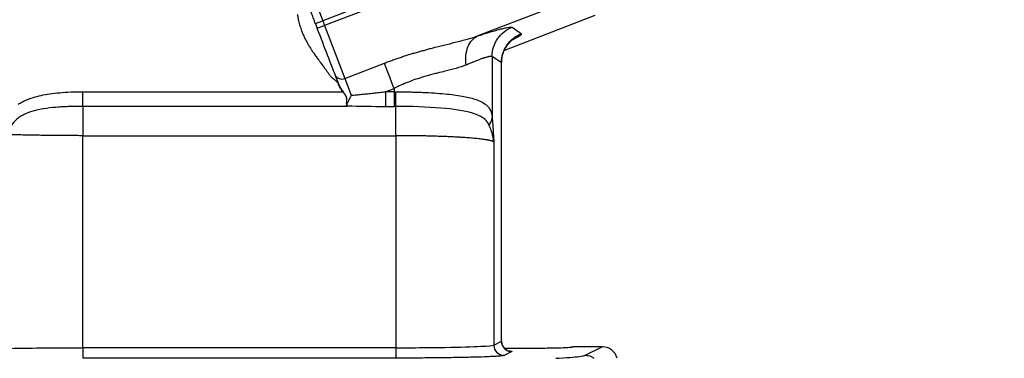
# Model space of a CAD drawing. Header units: inches. Extents: x 0.6 to 16.3, y 0.2 to 11.5.
# Tile 7 of 21: x 5.4 to 8, y 5.3 to 6.2. Entities that reach past the tile are written whole.
import ezdxf

# ---------------------------------------------------------------- set-up
doc = ezdxf.new("R2010")
doc.units = ezdxf.units.IN
doc.header["$MEASUREMENT"] = 0
doc.styles.add('SLDTEXTSTYLE0', font='TXT', dxfattribs={"width": 0.75})
doc.dimstyles.new('SLDDIMSTYLE0', dxfattribs={"dimtxt": 0.137795, "dimasz": 0.14, "dimexe": 0, "dimexo": 0.0625, "dimgap": 0.034449, "dimtad": 0, "dimdec": 1, "dimlfac": 1.5, "dimrnd": 1e-09, "dimzin": 12, "dimdsep": 46, "dimtxsty": 'SLDTEXTSTYLE0', "dimblk1": 'CLOSED', "dimblk2": 'CLOSED', "dimsah": 1, "dimcen": 0.09, "dimadec": 0, "dimazin": 3, "dimtfac": 1, "dimtdec": 1, "dimtofl": 0, "dimtmove": 0, "dimatfit": 3, "dimldrblk": 'CLOSED', "dimfxl": 0, "dimfrac": 2, "dimtolj": 1, "dimtzin": 12, "dimarcsym": 0})

# ---------------------------------------------------------------- blocks, each defined once
blk = doc.blocks.new('_Closed')
at = {"color": 0, "linetype": 'ByBlock', "lineweight": -2}
for p, q in [((-1, 0.166667), (0, 0)), ((-1, 0.166667), (-1, -0.166667)), ((0, 0), (-1, -0.166667)), ((0, 0), (-1, 0))]:
    blk.add_line(p, q, dxfattribs=at)
blk = doc.blocks.new('_D_8')
at = {"color": 7, "linetype": 'Continuous', "lineweight": 0}
for p, q in [((4.8732, 5.3582), (4.8732, 3.795)), ((7.9532, 4.8974), (7.9532, 3.795)), ((6.4327, 4.0329), (6.3907, 4.0329)), ((6.3907, 4.0329), (6.3907, 3.8141)), ((6.7381, 4.0329), (6.7801, 4.0329)), ((6.7801, 4.0329), (6.7801, 3.8141)), ((4.8732, 3.8344), (6.2699, 3.8344)), ((7.9532, 3.8344), (6.9009, 3.8344)), ((6.3907, 3.8141), (6.4327, 3.8141)), ((6.7801, 3.8141), (6.7381, 3.8141))]:
    blk.add_line(p, q, dxfattribs=at)
at = {"color": 7, "linetype": 'Continuous', "lineweight": 18, "xscale": 0.14, "yscale": 0.14, "rotation": 180.0000000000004}
blk.add_blockref('_Closed', (4.8732, 3.8344, -0.5752), dxfattribs=at)
at = {"color": 7, "linetype": 'Continuous', "lineweight": 18, "xscale": 0.14, "yscale": 0.14}
blk.add_blockref('_Closed', (7.9532, 3.8344, -0.5752), dxfattribs=at)
at = {"color": 7, "linetype": 'Continuous', "lineweight": 18, "char_height": 0.1378, "attachment_point": 1, "style": 'SLDTEXTSTYLE0'}
for s, insert in [('117', (6.4327, 3.9918)), ('4.6', (6.4581, 3.7856))]:
    blk.add_mtext(s, dxfattribs=dict(at, insert=insert))

msp = doc.modelspace()

# ---------------------------------------------------------------- linework, layer by layer
at = {"color": 7, "linetype": 'Continuous', "lineweight": 25}
for p, q in [((6.8172, 6.3906), (6.201, 6.1541)), ((6.6007, 6.3218), (6.1962, 6.1665)), ((6.144, 6.3025), (6.1962, 6.1665)), ((6.8768, 6.2352), (6.5964, 6.1276)), ((6.8981, 6.1796), (6.6645, 6.09)), ((6.1775, 6.1594), (6.1962, 6.1665)), ((6.1775, 6.1594), (6.1823, 6.1469)), ((6.201, 6.1541), (6.1823, 6.1469)), ((6.1962, 6.1665), (6.201, 6.1541)), ((6.201, 6.1541), (6.2532, 6.0181)), ((6.6845, 6.1496), (6.7084, 6.1331)), ((6.6332, 6.0751), (6.6332, 5.9173)), ((6.6332, 6.0751), (6.6572, 6.0586)), ((6.2532, 6.0181), (6.3552, 6.0573)), ((6.6572, 5.3408), (6.6572, 6.0586)), ((6.6575, 6.0571), (6.6575, 6.0587)), ((6.6575, 5.3407), (6.6575, 6.0571)), ((6.2532, 6.0181), (6.2699, 5.9745)), ((6.2377, 6.0026), (6.238, 6.0017)), ((6.238, 6.0017), (6.2387, 6.0002)), ((6.2402, 5.9971), (6.2409, 5.9955)), ((6.2409, 5.9955), (6.2418, 5.994)), ((6.2425, 5.9927), (6.2426, 5.9925)), ((6.2426, 5.9925), (6.2435, 5.991)), ((6.2435, 5.991), (6.2445, 5.9895)), ((6.3582, 5.9836), (6.3802, 5.992)), ((6.3802, 5.992), (6.3802, 5.9836)), ((5.5782, 5.9836), (6.2479, 5.9836)), ((6.2445, 5.9895), (6.2455, 5.988)), ((6.2455, 5.988), (6.2465, 5.9866)), ((6.2465, 5.9866), (6.2484, 5.9839)), ((6.2578, 5.9654), (6.2579, 5.9645)), ((6.3802, 5.9836), (6.3582, 5.9836)), ((6.259, 5.9459), (5.5782, 5.9459)), ((6.3582, 5.9459), (6.3802, 5.9459)), ((6.3844, 5.9459), (6.3802, 5.9459)), ((5.5782, 5.324), (5.5782, 5.8704)), ((5.5782, 5.8704), (6.3844, 5.8704)), ((6.3844, 5.8704), (6.3844, 5.324)), ((6.6374, 5.8539), (6.6374, 5.3309)), ((6.6374, 5.3309), (6.6572, 5.3408)), ((6.3844, 5.324), (5.5782, 5.324)), ((6.6838, 5.3142), (6.664, 5.3043)), ((6.9165, 5.3265), (6.8422, 5.3265)), ((6.8727, 5.3046), (6.9165, 5.3265)), ((6.3844, 5.2973), (5.5782, 5.2973))]:
    msp.add_line(p, q, dxfattribs=at)
at = {"color": 8, "linetype": 'Continuous', "lineweight": 25}
msp.add_line((6.6572, 6.0586), (6.6562, 6.0571), dxfattribs=at)
msp.add_arc((4.0399, 7.9332), 1.9709, 191.4524, 332.5476, dxfattribs=at)
at = {"color": 7, "linetype": 'Continuous', "lineweight": 25}
msp.add_arc((6.2453, 6.0353), 0.0189, 205.1171, 294.5963, dxfattribs=at)
msp.add_ellipse((6.9165, 5.2865), major_axis=(0.0358, 0.0179), ratio=0.998288, start_param=6.080796, end_param=7.389923, dxfattribs=at)
for points, knots in [([(6.1775, 6.1594), (6.1768, 6.1614), (6.1752, 6.1653), (6.173, 6.1713), (6.1707, 6.1772), (6.1684, 6.1831), (6.1662, 6.1889), (6.1624, 6.1988), (6.1572, 6.2124), (6.1508, 6.229), (6.1449, 6.2443), (6.1406, 6.2557), (6.1374, 6.2639), (6.1353, 6.2694), (6.1333, 6.2745), (6.1322, 6.2775), (6.1316, 6.279)], [0, 0, 0, 0, 0.0410752, 0.0819902, 0.1228224, 0.1636496, 0.2045495, 0.2455996, 0.3727628, 0.5000116, 0.6271748, 0.7544237, 0.8159004, 0.8771469, 0.938426, 1, 1, 1, 1]), ([(6.1307, 6.1827), (6.1309, 6.1818), (6.1317, 6.1773), (6.1327, 6.1728), (6.1334, 6.1692)], [0, 0, 0, 0, 0.2110529, 1, 1, 1, 1]), ([(6.1334, 6.1692), (6.1339, 6.1672), (6.135, 6.1628), (6.1362, 6.1584), (6.1368, 6.156)], [0, 0, 0, 0, 0.4529625, 1, 1, 1, 1]), ([(6.1368, 6.156), (6.1374, 6.154), (6.1387, 6.1497), (6.1402, 6.1454), (6.1409, 6.1431)], [0, 0, 0, 0, 0.472191, 1, 1, 1, 1]), ([(6.1409, 6.1431), (6.1415, 6.1417), (6.1431, 6.1374), (6.1448, 6.1331), (6.1458, 6.1303)], [0, 0, 0, 0, 0.3440196, 1, 1, 1, 1]), ([(6.5964, 6.1276), (6.5985, 6.1282), (6.6028, 6.1296), (6.609, 6.1316), (6.6149, 6.1335), (6.6207, 6.1352), (6.6262, 6.1369), (6.6351, 6.1396), (6.6466, 6.1429), (6.6591, 6.1462), (6.6692, 6.1486), (6.6756, 6.1497), (6.6795, 6.1502), (6.6818, 6.1502), (6.6835, 6.1501), (6.6841, 6.1498), (6.6845, 6.1496)], [0, 0, 0, 0, 0.042061, 0.083971, 0.125766, 0.167483, 0.20916, 0.250833, 0.377149, 0.503009, 0.628413, 0.753608, 0.815235, 0.876756, 0.9383, 1, 1, 1, 1]), ([(6.6332, 6.0751), (6.6332, 6.0831), (6.6344, 6.0911), (6.6392, 6.1064), (6.6427, 6.1137), (6.6518, 6.1269), (6.6574, 6.1328), (6.6699, 6.1427), (6.677, 6.1468), (6.6845, 6.1496)], [0, 0, 0, 0, 0.25, 0.25, 0.5, 0.5, 0.75, 0.75, 1, 1, 1, 1]), ([(6.1458, 6.1303), (6.1468, 6.1283), (6.1488, 6.1242), (6.1519, 6.1181), (6.1551, 6.1121), (6.1572, 6.108), (6.1583, 6.106)], [0, 0, 0, 0, 0.248837, 0.497661, 0.747671, 1, 1, 1, 1]), ([(6.3552, 6.0573), (6.3589, 6.0587), (6.3662, 6.0615), (6.3773, 6.0655), (6.3883, 6.0694), (6.3994, 6.0731), (6.4104, 6.0766), (6.4213, 6.0801), (6.4322, 6.0834), (6.4431, 6.0865), (6.4539, 6.0895), (6.4647, 6.0925), (6.4754, 6.0953), (6.4927, 6.0997), (6.5163, 6.1056), (6.5404, 6.1115), (6.5587, 6.1163), (6.5718, 6.1199), (6.5844, 6.1236), (6.5924, 6.1262), (6.5964, 6.1276)], [0, 0, 0, 0, 0.044653, 0.089017, 0.133121, 0.176989, 0.220651, 0.264134, 0.307467, 0.350677, 0.393793, 0.436845, 0.479862, 0.522872, 0.645931, 0.768233, 0.826845, 0.884954, 0.942644, 1, 1, 1, 1]), ([(6.1583, 6.106), (6.1599, 6.1034), (6.1631, 6.0982), (6.1682, 6.0904), (6.1715, 6.0853), (6.1732, 6.0827)], [0, 0, 0, 0, 0.331769, 0.664204, 1, 1, 1, 1]), ([(6.6574, 6.0562), (6.6578, 6.0631), (6.6585, 6.0758), (6.6645, 6.0916), (6.6711, 6.1027), (6.677, 6.1097), (6.6805, 6.1132), (6.6811, 6.1136), (6.6807, 6.1135), (6.6806, 6.1135)], [0, 0, 0, 0, 0.2364951, 0.4343737, 0.5959079, 0.725955, 0.8334871, 0.9359511, 1, 1, 1, 1]), ([(6.1732, 6.0827), (6.1752, 6.0799), (6.1793, 6.0743), (6.1848, 6.0668), (6.1882, 6.0621), (6.1897, 6.0601)], [0, 0, 0, 0, 0.369141, 0.738938, 1, 1, 1, 1]), ([(6.5663, 6.053), (6.568, 6.0537), (6.5716, 6.0552), (6.5768, 6.0574), (6.581, 6.0592), (6.5853, 6.0609), (6.5902, 6.0628), (6.5971, 6.0655), (6.6032, 6.0678), (6.6079, 6.0696), (6.6111, 6.0706), (6.6138, 6.0715), (6.6164, 6.0723), (6.6188, 6.073), (6.6215, 6.0738), (6.6242, 6.0746), (6.6265, 6.0751), (6.6282, 6.0754), (6.6294, 6.0756), (6.6304, 6.0756), (6.6313, 6.0756), (6.6322, 6.0755), (6.633, 6.0754), (6.6333, 6.0752), (6.6335, 6.0751)], [0, 0, 0, 0, 0.045474, 0.092861, 0.144237, 0.163359, 0.216509, 0.288801, 0.38204, 0.433079, 0.469874, 0.504999, 0.543793, 0.576836, 0.619825, 0.683995, 0.745565, 0.790247, 0.82226, 0.855383, 0.889596, 0.924883, 0.961316, 1, 1, 1, 1]), ([(6.1897, 6.0601), (6.1931, 6.0555), (6.1983, 6.0486), (6.2035, 6.0416), (6.2052, 6.0393)], [0, 0, 0, 0, 0.66302, 1, 1, 1, 1]), ([(6.5663, 6.053), (6.5579, 6.0494), (6.5487, 6.0464), (6.5302, 6.041), (6.521, 6.0387), (6.5053, 6.0349), (6.4991, 6.0334), (6.4889, 6.0308), (6.4849, 6.0298), (6.4728, 6.0267), (6.4646, 6.0245), (6.443, 6.018), (6.4293, 6.0134), (6.4037, 6.0032), (6.3918, 5.9979), (6.3802, 5.992)], [-1.070397, -1.070397, -1.070397, -1.070397, -0.883078, -0.883078, -0.668998, -0.668998, -0.535199, -0.535199, -0.468299, -0.468299, -0.361259, -0.361259, -0.189996, -0.189996, 0, 0, 0, 0]), ([(6.2052, 6.0393), (6.2068, 6.0371), (6.2101, 6.0325), (6.2133, 6.0279), (6.215, 6.0255)], [0, 0, 0, 0, 0.480563, 1, 1, 1, 1]), ([(6.215, 6.0255), (6.2153, 6.0251), (6.2163, 6.024), (6.2178, 6.0223), (6.2194, 6.0209), (6.2205, 6.0199), (6.2212, 6.0194), (6.2216, 6.019), (6.2216, 6.0189)], [0, 0, 0, 0, 0.182068, 0.461291, 0.723282, 0.837066, 0.957784, 1, 1, 1, 1]), ([(6.2216, 6.0189), (6.2223, 6.0184), (6.2243, 6.0169), (6.2275, 6.0143), (6.2303, 6.0118), (6.2318, 6.0103), (6.2321, 6.01)], [0, 0, 0, 0, 0.17575, 0.53964, 0.907064, 1, 1, 1, 1]), ([(6.2321, 6.01), (6.2334, 6.0083), (6.2352, 6.006), (6.2366, 6.0033), (6.237, 6.0025)], [0, 0, 0, 0, 0.697843, 1, 1, 1, 1]), ([(6.2371, 6.0023), (6.2372, 6.0024), (6.2374, 6.0024), (6.2377, 6.0025), (6.2377, 6.0026), (6.2377, 6.0026)], [0, 0, 0, 0, 0.5, 0.5, 1, 1, 1, 1]), ([(6.2479, 5.9836), (6.2473, 5.9844), (6.2466, 5.9853), (6.2459, 5.9863), (6.2459, 5.9863), (6.2459, 5.9864), (6.2458, 5.9865), (6.2455, 5.9868), (6.2454, 5.9871), (6.2447, 5.988), (6.2442, 5.9888), (6.2432, 5.9903), (6.2428, 5.9911), (6.2422, 5.9919), (6.2422, 5.992), (6.2421, 5.9922), (6.2421, 5.9922), (6.2421, 5.9922), (6.242, 5.9923), (6.242, 5.9923), (6.242, 5.9924), (6.2418, 5.9926), (6.2416, 5.993), (6.2415, 5.9933), (6.2413, 5.9936), (6.2412, 5.9937), (6.2412, 5.9937), (6.2412, 5.9937), (6.2412, 5.9938), (6.241, 5.994), (6.2408, 5.9945), (6.2406, 5.9948), (6.2404, 5.9951), (6.2404, 5.9952), (6.2404, 5.9952), (6.2401, 5.9956), (6.2399, 5.996), (6.2393, 5.9972), (6.239, 5.998), (6.2383, 5.9995), (6.2379, 6.0004), (6.2375, 6.0013), (6.2374, 6.0015), (6.2374, 6.0015), (6.2374, 6.0017), (6.2373, 6.0019), (6.2372, 6.0021), (6.2371, 6.0023)], [0, 0, 0, 0, 0.0625, 0.0625, 0.070313, 0.070313, 0.078125, 0.09375, 0.125, 0.125, 0.25, 0.25, 0.375, 0.375, 0.390625, 0.390625, 0.40625, 0.40625, 0.4375, 0.46875, 0.46875, 0.5, 0.5, 0.53125, 0.546875, 0.548828, 0.548828, 0.549805, 0.549805, 0.550781, 0.554688, 0.558594, 0.558594, 0.560547, 0.560547, 0.5625, 0.625, 0.625, 0.75, 0.75, 0.875, 0.890625, 0.890625, 0.90625, 0.90625, 0.9375, 1, 1, 1, 1]), ([(6.2387, 6.0002), (6.2387, 6.0001), (6.2389, 5.9996), (6.2392, 5.9991), (6.2394, 5.9986)], [0, 0, 0, 0, 0.044518, 1, 1, 1, 1]), ([(6.2394, 5.9986), (6.2396, 5.9983), (6.2398, 5.9978), (6.2401, 5.9972), (6.2402, 5.9971)], [0, 0, 0, 0, 0.6179463, 1, 1, 1, 1]), ([(6.2418, 5.994), (6.242, 5.9936), (6.2422, 5.9932), (6.2425, 5.9928), (6.2425, 5.9927)], [0, 0, 0, 0, 0.837662, 1, 1, 1, 1]), ([(5.4112, 5.9516), (5.4129, 5.9525), (5.4162, 5.9545), (5.4214, 5.9573), (5.4268, 5.9599), (5.4325, 5.9624), (5.4383, 5.9647), (5.4443, 5.9669), (5.455, 5.9703), (5.471, 5.9745), (5.4937, 5.9786), (5.5192, 5.9815), (5.5477, 5.9833), (5.5678, 5.9835), (5.5782, 5.9836)], [0, 0, 0, 0, 0.033589, 0.067824, 0.102754, 0.138425, 0.174883, 0.212168, 0.25032, 0.370145, 0.500858, 0.650988, 0.817238, 1, 1, 1, 1]), ([(5.5782, 5.9459), (5.5782, 5.9486), (5.5782, 5.9538), (5.5782, 5.9672), (5.5782, 5.9754), (5.5782, 5.9836)], [0, 0, 0, 0, 0.5, 0.5, 1, 1, 1, 1]), ([(6.2479, 5.9836), (6.2487, 5.9826), (6.2499, 5.9811), (6.2512, 5.9794), (6.2518, 5.9785), (6.2521, 5.978), (6.2523, 5.9778), (6.2523, 5.9777), (6.2524, 5.9777), (6.2524, 5.9776), (6.2524, 5.9776)], [0, 0, 0, 0, 0.5, 0.75, 0.875, 0.9375, 0.96875, 0.984375, 0.984375, 1, 1, 1, 1]), ([(6.2484, 5.9839), (6.2492, 5.9829), (6.2507, 5.9809), (6.2521, 5.9788), (6.2528, 5.9778)], [0, 0, 0, 0, 0.518014, 1, 1, 1, 1]), ([(6.2528, 5.9778), (6.2531, 5.9774), (6.2537, 5.9764), (6.2543, 5.9755), (6.2546, 5.9749)], [0, 0, 0, 0, 0.438435, 1, 1, 1, 1]), ([(6.2546, 5.9749), (6.2549, 5.9744), (6.2554, 5.9734), (6.2559, 5.9724), (6.2561, 5.9719)], [0, 0, 0, 0, 0.506224, 1, 1, 1, 1]), ([(6.2561, 5.9719), (6.2563, 5.9713), (6.2567, 5.9703), (6.257, 5.9692), (6.2572, 5.9687)], [0, 0, 0, 0, 0.502116, 1, 1, 1, 1]), ([(6.2572, 5.9687), (6.2573, 5.9681), (6.2576, 5.967), (6.2577, 5.966), (6.2578, 5.9654)], [0, 0, 0, 0, 0.497156, 1, 1, 1, 1]), ([(6.2574, 5.9645), (6.2574, 5.9645), (6.2575, 5.9638), (6.2575, 5.9631), (6.2575, 5.9623)], [0, 0, 0, 0, 0.001094, 1, 1, 1, 1]), ([(6.2579, 5.9645), (6.2579, 5.9645), (6.2579, 5.9637), (6.2579, 5.963), (6.258, 5.9622)], [0, 0, 0, 0, 0.0011, 1, 1, 1, 1]), ([(6.2699, 5.9745), (6.2695, 5.9736), (6.2687, 5.972), (6.2675, 5.9698), (6.2664, 5.9679), (6.265, 5.9653), (6.2634, 5.9622), (6.2614, 5.9585), (6.2598, 5.9551), (6.2587, 5.9522), (6.2583, 5.9498), (6.2585, 5.9486), (6.2586, 5.9481)], [0, 0, 0, 0, 0.075391, 0.142405, 0.201132, 0.251649, 0.38417, 0.502649, 0.639598, 0.76651, 0.885725, 1, 1, 1, 1]), ([(6.2699, 5.9745), (6.2744, 5.9749), (6.2836, 5.9757), (6.2976, 5.9771), (6.3121, 5.9785), (6.3271, 5.9801), (6.3425, 5.9818), (6.3529, 5.983), (6.3582, 5.9836)], [0, 0, 0, 0, 0.153301, 0.31194, 0.475922, 0.645256, 0.819947, 1, 1, 1, 1]), ([(6.3802, 5.9836), (6.3802, 5.9754), (6.3802, 5.9672), (6.3802, 5.9538), (6.3802, 5.9486), (6.3802, 5.9459)], [0, 0, 0, 0, 0.5, 0.5, 1, 1, 1, 1]), ([(6.3802, 5.9836), (6.3808, 5.9836), (6.3814, 5.9836), (6.3825, 5.9836), (6.383, 5.9836), (6.3839, 5.9836), (6.3842, 5.9836), (6.3848, 5.9836), (6.385, 5.9836), (6.3852, 5.9836)], [0, 0, 0, 0, 0.00567104, 0.00567104, 0.01078296, 0.01078296, 0.01397791, 0.01397791, 0.01597476, 0.01597476, 0.01597476, 0.01597476]), ([(6.3852, 5.9836), (6.3879, 5.9835), (6.3933, 5.9835), (6.4014, 5.9834), (6.4094, 5.9833), (6.4173, 5.9831), (6.4251, 5.983), (6.4327, 5.9828), (6.4402, 5.9825), (6.4476, 5.9823), (6.4548, 5.982), (6.4791, 5.9809), (6.5169, 5.9782), (6.5606, 5.9723), (6.5926, 5.9642), (6.6114, 5.9551), (6.6219, 5.9461), (6.6269, 5.9393), (6.6298, 5.9332), (6.6314, 5.9281), (6.6326, 5.9229), (6.633, 5.9192), (6.6332, 5.9173)], [0, 0, 0, 0, 0.021075, 0.041941, 0.062598, 0.083047, 0.103287, 0.123318, 0.143143, 0.162759, 0.182169, 0.201371, 0.359599, 0.503418, 0.6347, 0.754392, 0.818064, 0.878265, 0.910896, 0.942027, 0.97171, 1, 1, 1, 1]), ([(5.5782, 5.9458), (5.5739, 5.9458), (5.5654, 5.9458), (5.5526, 5.9456), (5.54, 5.9452), (5.5275, 5.9447), (5.5089, 5.9435), (5.485, 5.9413), (5.4565, 5.9361), (5.4343, 5.9289), (5.4185, 5.9207), (5.4081, 5.9134), (5.3994, 5.9049), (5.3937, 5.8967), (5.3905, 5.8897), (5.3888, 5.8842), (5.3877, 5.8787), (5.3876, 5.875), (5.3875, 5.8731)], [0, 0, 0, 0, 0.057925, 0.115041, 0.171555, 0.227668, 0.283575, 0.421978, 0.551347, 0.675055, 0.734785, 0.791116, 0.846519, 0.898517, 0.924614, 0.950045, 0.975077, 1, 1, 1, 1]), ([(5.5782, 5.9459), (5.5782, 5.9431), (5.5782, 5.9392), (5.5782, 5.9293), (5.5782, 5.9233), (5.5782, 5.9099), (5.5782, 5.9025), (5.5782, 5.8869), (5.5782, 5.8786), (5.5782, 5.8704)], [0, 0, 0, 0, 0.25, 0.25, 0.5, 0.5, 0.75, 0.75, 1, 1, 1, 1]), ([(6.2573, 5.951), (6.2573, 5.9508), (6.2574, 5.9506), (6.2575, 5.9502), (6.2576, 5.9496), (6.2577, 5.9491), (6.2579, 5.9488)], [0, 0, 0, 0, 0.25, 0.25, 0.5, 1, 1, 1, 1]), ([(6.2575, 5.9623), (6.2575, 5.9623), (6.2575, 5.9622), (6.2575, 5.9621), (6.2575, 5.9619), (6.2575, 5.9614), (6.2575, 5.9605), (6.2574, 5.9598), (6.2574, 5.9593)], [0, 0, 0, 0, 0.0625, 0.0625, 0.125, 0.25, 0.5, 1, 1, 1, 1]), ([(6.2578, 5.9561), (6.2578, 5.9558), (6.2577, 5.9548), (6.2577, 5.9539), (6.2577, 5.9532)], [0, 0, 0, 0, 0.262135, 1, 1, 1, 1]), ([(6.2577, 5.9532), (6.2578, 5.9528), (6.2578, 5.9519), (6.2579, 5.9511), (6.2579, 5.9507)], [0, 0, 0, 0, 0.497237, 1, 1, 1, 1]), ([(6.2579, 5.9591), (6.2579, 5.9586), (6.2578, 5.9576), (6.2578, 5.9566), (6.2578, 5.9561)], [0, 0, 0, 0, 0.4905629, 1, 1, 1, 1]), ([(6.258, 5.9622), (6.258, 5.9617), (6.258, 5.9607), (6.2579, 5.9596), (6.2579, 5.9591)], [0, 0, 0, 0, 0.491715, 1, 1, 1, 1]), ([(6.2579, 5.9507), (6.258, 5.9503), (6.2581, 5.9495), (6.2584, 5.9488), (6.2585, 5.9484)], [0, 0, 0, 0, 0.496517, 1, 1, 1, 1]), ([(6.2585, 5.9472), (6.2585, 5.9472), (6.2585, 5.9472), (6.2585, 5.9473), (6.2585, 5.9473), (6.2584, 5.9474), (6.2584, 5.9474), (6.2584, 5.9475), (6.2584, 5.9475), (6.2584, 5.9476), (6.2583, 5.9476), (6.2583, 5.9477), (6.2583, 5.9478), (6.2582, 5.9479), (6.2582, 5.948), (6.2581, 5.9482), (6.2581, 5.9483), (6.258, 5.9486), (6.2579, 5.9486), (6.2579, 5.9487), (6.2579, 5.9487), (6.2579, 5.9488)], [0, 0, 0, 0, 0.0625, 0.0625, 0.125, 0.125, 0.1875, 0.1875, 0.21875, 0.21875, 0.25, 0.25, 0.375, 0.375, 0.5, 0.5, 0.75, 0.75, 0.875, 0.875, 1, 1, 1, 1]), ([(6.6249, 5.8983), (6.6224, 5.9038), (6.6188, 5.9086), (6.6063, 5.9193), (6.5957, 5.9243), (6.561, 5.9349), (6.533, 5.9389), (6.4652, 5.9444), (6.4248, 5.9457), (6.3844, 5.9459)], [-1.254494, -1.254494, -1.254494, -1.254494, -1.097682, -1.097682, -0.846783, -0.846783, -0.445345, -0.445345, 0, 0, 0, 0]), ([(6.3844, 5.8704), (6.3844, 5.8786), (6.3844, 5.8868), (6.3844, 5.9025), (6.3844, 5.9099), (6.3844, 5.9233), (6.3844, 5.9293), (6.3844, 5.9392), (6.3844, 5.9431), (6.3844, 5.9459)], [0, 0, 0, 0, 0.25, 0.25, 0.5, 0.5, 0.75, 0.75, 1, 1, 1, 1]), ([(6.6332, 5.9173), (6.6334, 5.915), (6.6337, 5.9103), (6.6342, 5.9029), (6.6348, 5.8948), (6.6354, 5.8848), (6.6363, 5.8711), (6.637, 5.8602), (6.6374, 5.8539)], [0, 0, 0, 0, 0.114433, 0.23588, 0.364366, 0.499913, 0.709247, 1, 1, 1, 1]), ([(6.6374, 5.8539), (6.6371, 5.8566), (6.6367, 5.8592), (6.6357, 5.8649), (6.6351, 5.868), (6.6339, 5.8729), (6.6334, 5.8748), (6.6327, 5.8776), (6.6324, 5.8785), (6.6316, 5.8809), (6.6312, 5.8824), (6.6299, 5.8862), (6.629, 5.8885), (6.6271, 5.8933), (6.626, 5.8958), (6.6249, 5.8983)], [-0.3893234, -0.3893234, -0.3893234, -0.3893234, -0.3211918, -0.3211918, -0.2433271, -0.2433271, -0.1946617, -0.1946617, -0.170329, -0.170329, -0.1313966, -0.1313966, -0.0691049, -0.0691049, 0, 0, 0, 0]), ([(5.5782, 5.8704), (5.5752, 5.8704), (5.5692, 5.8704), (5.5601, 5.8705), (5.551, 5.8705), (5.5419, 5.8705), (5.5328, 5.8706), (5.5237, 5.8706), (5.5147, 5.8707), (5.5056, 5.8708), (5.4966, 5.8709), (5.4876, 5.871), (5.4787, 5.8711), (5.4699, 5.8712), (5.4611, 5.8714), (5.4525, 5.8715), (5.4439, 5.8717), (5.4354, 5.8719), (5.4271, 5.872), (5.4189, 5.8722), (5.4108, 5.8724), (5.4029, 5.8727), (5.3951, 5.8729), (5.3901, 5.873), (5.3876, 5.8731)], [0, 0, 0, 0, 0.043545, 0.087271, 0.131179, 0.175268, 0.219539, 0.263992, 0.308627, 0.353443, 0.398442, 0.443622, 0.488984, 0.534529, 0.580255, 0.626164, 0.672255, 0.718529, 0.764984, 0.811622, 0.858443, 0.905446, 0.952632, 1, 1, 1, 1]), ([(6.6374, 5.8539), (6.6372, 5.8541), (6.6369, 5.8544), (6.6361, 5.855), (6.6351, 5.8555), (6.6339, 5.856), (6.6325, 5.8565), (6.631, 5.857), (6.6294, 5.8574), (6.6276, 5.8579), (6.6258, 5.8583), (6.6239, 5.8587), (6.622, 5.859), (6.62, 5.8594), (6.618, 5.8597), (6.6131, 5.8605), (6.6044, 5.8617), (6.5906, 5.8632), (6.5754, 5.8645), (6.5605, 5.8656), (6.5464, 5.8664), (6.5332, 5.8671), (6.5196, 5.8678), (6.5054, 5.8683), (6.4909, 5.8688), (6.4761, 5.8693), (6.461, 5.8696), (6.4458, 5.8699), (6.4305, 5.8702), (6.4151, 5.8703), (6.3997, 5.8704), (6.3895, 5.8704), (6.3844, 5.8704)], [0, 0, 0, 0, 0.021287, 0.041947, 0.06198, 0.081386, 0.100165, 0.118317, 0.135842, 0.15274, 0.169011, 0.184655, 0.199671, 0.214061, 0.227824, 0.240959, 0.310359, 0.376724, 0.440056, 0.500356, 0.543965, 0.587214, 0.630102, 0.672632, 0.714802, 0.756614, 0.798069, 0.839166, 0.879907, 0.920293, 0.960323, 1, 1, 1, 1]), ([(6.3844, 5.324), (6.4016, 5.324), (6.4188, 5.3241), (6.4625, 5.3243), (6.4885, 5.3246), (6.5503, 5.3256), (6.5823, 5.3266), (6.6238, 5.3287), (6.6352, 5.3298), (6.6374, 5.3309)], [-1.518421, -1.518421, -1.518421, -1.518421, -1.314891, -1.314891, -0.989243, -0.989243, -0.468207, -0.468207, 0, 0, 0, 0]), ([(6.6374, 5.3309), (6.6374, 5.324), (6.6431, 5.3101), (6.657, 5.3043), (6.664, 5.3043), (6.664, 5.3043), (6.664, 5.3043), (6.664, 5.3043)], [-0.000725, -0.000725, -0.000725, -0.000725, 0.499275, 0.999275, 0.999275, 0.999275, 1, 1, 1, 1]), ([(6.6572, 5.3408), (6.6572, 5.3339), (6.6601, 5.3269), (6.6699, 5.3171), (6.6769, 5.3142), (6.6838, 5.3142)], [0, 0, 0, 0, 0.5, 0.5, 1, 1, 1, 1]), ([(6.6698, 5.3188), (6.6698, 5.3189), (6.6696, 5.3191), (6.6673, 5.3206), (6.665, 5.3226), (6.6636, 5.3241), (6.6622, 5.3259), (6.6609, 5.3278), (6.6599, 5.3299), (6.658, 5.3347), (6.6577, 5.3384), (6.6575, 5.3415)], [0, 0, 0, 0, 0.2041101, 0.4268774, 0.5059862, 0.5691261, 0.6215318, 0.6689263, 0.7162576, 0.7665072, 1, 1, 1, 1]), ([(5.3589, 5.3217), (5.3666, 5.3219), (5.3749, 5.3221), (5.3976, 5.3225), (5.4128, 5.3228), (5.4545, 5.3234), (5.4826, 5.3237), (5.5335, 5.3239), (5.5559, 5.324), (5.5782, 5.324)], [-0.8448205, -0.8448205, -0.8448205, -0.8448205, -0.72544, -0.72544, -0.5344313, -0.5344313, -0.2288174, -0.2288174, -0.0000012, -0.0000012, -0.0000012, -0.0000012]), ([(5.5782, 5.324), (5.5782, 5.3171), (5.5782, 5.3035), (5.5782, 5.2975), (5.5782, 5.2973)], [0, 0, 0, 0, 0.5, 0.9998289, 0.9998289, 0.9998289, 0.9998289]), ([(6.3844, 5.324), (6.3844, 5.3171), (6.3844, 5.3103), (6.3844, 5.3005), (6.3844, 5.2975), (6.3844, 5.2973)], [0, 0, 0, 0, 0.5, 0.5, 1, 1, 1, 1]), ([(6.6642, 5.3231), (6.6782, 5.323), (6.709, 5.3228), (6.7502, 5.3231), (6.7817, 5.3235), (6.8075, 5.324), (6.8274, 5.3248), (6.84, 5.3257), (6.8414, 5.3262), (6.8422, 5.3265)], [0, 0, 0, 0, 0.168579, 0.370186, 0.475723, 0.584108, 0.758606, 0.871028, 1, 1, 1, 1]), ([(6.8422, 5.3265), (6.8422, 5.3264), (6.8421, 5.3263), (6.8417, 5.3262), (6.8412, 5.326), (6.8404, 5.3259), (6.8394, 5.3258), (6.8386, 5.3257), (6.8382, 5.3256)], [0, 0, 0, 0, 0.1756122, 0.3476463, 0.5161021, 0.6809797, 0.842279, 1, 1, 1, 1]), ([(6.664, 5.3043), (6.6638, 5.3042), (6.6635, 5.3041), (6.6627, 5.3039), (6.6617, 5.3036), (6.6604, 5.3034), (6.6588, 5.3032), (6.6558, 5.3029), (6.6502, 5.3023), (6.6406, 5.3017), (6.6284, 5.3011), (6.6088, 5.3002), (6.5784, 5.2993), (6.5417, 5.2986), (6.5096, 5.2981), (6.4849, 5.2978), (6.4596, 5.2976), (6.4371, 5.2975), (6.4175, 5.2974), (6.401, 5.2974), (6.3899, 5.2973), (6.3844, 5.2973)], [0, 0, 0, 0, 0.019557, 0.039078, 0.05858, 0.07808, 0.097596, 0.117143, 0.178958, 0.240804, 0.305011, 0.369249, 0.50006, 0.630862, 0.695057, 0.759283, 0.82108, 0.882908, 0.921941, 0.960926, 1, 1, 1, 1])]:
    msp.add_open_spline(points, degree=3, knots=knots, dxfattribs=at)
for points in [[(6.2282, 6.0273), (6.219, 6.0514), (6.2014, 6.0972), (6.1823, 6.1469)], [(6.5663, 6.053), (6.5638, 6.0695), (6.567, 6.1025), (6.5853, 6.1226), (6.5964, 6.1276)], [(6.6572, 6.0586), (6.6572, 6.0746), (6.6672, 6.1066), (6.6935, 6.1274), (6.7084, 6.1331)], [(6.3802, 5.992), (6.3751, 6.0052), (6.365, 6.0317), (6.3576, 6.0508), (6.3552, 6.0573)], [(6.2377, 6.0026), (6.2338, 6.0127), (6.2306, 6.0211), (6.2282, 6.0273)], [(6.2484, 5.9839), (6.2483, 5.9839), (6.2481, 5.9837), (6.2479, 5.9836)], [(6.2524, 5.9776), (6.2531, 5.9767), (6.2537, 5.9757), (6.2542, 5.9747)], [(6.2542, 5.9747), (6.2548, 5.9738), (6.2553, 5.9728), (6.2557, 5.9718)], [(6.2557, 5.9718), (6.2562, 5.9707), (6.2565, 5.9697), (6.2568, 5.9686)], [(6.2568, 5.9686), (6.2571, 5.9676), (6.2572, 5.9665), (6.2574, 5.9655)], [(6.2574, 5.9655), (6.2574, 5.9651), (6.2574, 5.9648), (6.2574, 5.9645)], [(6.3582, 5.9836), (6.3582, 5.9754), (6.3582, 5.959), (6.3582, 5.9486), (6.3582, 5.9459)], [(6.3844, 5.9459), (6.3846, 5.9486), (6.3849, 5.959), (6.3851, 5.9754), (6.3852, 5.9836)], [(6.2572, 5.9563), (6.2572, 5.9553), (6.2571, 5.9544), (6.2572, 5.9535)], [(6.2574, 5.9593), (6.2573, 5.9582), (6.2573, 5.9573), (6.2572, 5.9563)], [(6.2572, 5.9535), (6.2572, 5.9526), (6.2572, 5.9518), (6.2573, 5.951)], [(6.2579, 5.9488), (6.2581, 5.9488), (6.2584, 5.9486), (6.2585, 5.9484)], [(6.2586, 5.9481), (6.2586, 5.9482), (6.2586, 5.9483), (6.2585, 5.9484)], [(6.2586, 5.9481), (6.2587, 5.9478), (6.2588, 5.9476), (6.2589, 5.9474)], [(6.2589, 5.9474), (6.2589, 5.9473), (6.259, 5.9472), (6.259, 5.9472)], [(6.259, 5.9472), (6.292, 5.9463), (6.3253, 5.9459), (6.3582, 5.9459)], [(6.259, 5.9468), (6.259, 5.9467), (6.259, 5.9465), (6.259, 5.9463)], [(6.259, 5.9463), (6.259, 5.9461), (6.259, 5.946), (6.259, 5.9459)], [(6.6249, 5.8983), (6.6275, 5.901), (6.6315, 5.9071), (6.6331, 5.9139), (6.6332, 5.9173)]]:
    msp.add_open_spline(points, degree=3, dxfattribs=at)
at = {"color": 8, "linetype": 'Continuous', "lineweight": 25}
for points, knots in [([(6.7084, 6.1331), (6.7083, 6.1315), (6.708, 6.1285), (6.6889, 6.1186), (6.6805, 6.1142)], [0, 0, 0, 0, 0.559511, 1, 1, 1, 1]), ([(6.6733, 5.3164), (6.6752, 5.3163), (6.6853, 5.3156), (6.6845, 5.3148), (6.6838, 5.3142)], [0, 0, 0, 0, 0.180797, 1, 1, 1, 1]), ([(6.7969, 5.2968), (6.7999, 5.297), (6.8184, 5.2979), (6.841, 5.2997), (6.8647, 5.3021), (6.8701, 5.3038), (6.8727, 5.3046)], [0, 0, 0, 0, 0.060394, 0.381985, 0.695375, 1, 1, 1, 1]), ([(6.8727, 5.3046), (6.8781, 5.3042), (6.8863, 5.3035), (6.8928, 5.2986), (6.895, 5.2968)], [0, 0, 0, 0, 0.647824, 1, 1, 1, 1])]:
    msp.add_open_spline(points, degree=3, knots=knots, dxfattribs=at)

# ---------------------------------------------------------------- dimensions: what is measured, and where the dimension line sits
at = {"color": 7, "linetype": 'Continuous', "lineweight": 18}
dim = msp.add_linear_dim(base=(7.9532, 3.8344), p1=(4.8732, 5.3975), p2=(7.9532, 4.9368), dimstyle='SLDDIMSTYLE0', dxfattribs=at)
dim.commit()
dim.dimension.update_dxf_attribs({"geometry": '_D_8', "text_midpoint": (6.5854, 3.8344), "dimtype": 160})

doc.saveas('drawing.dxf')
